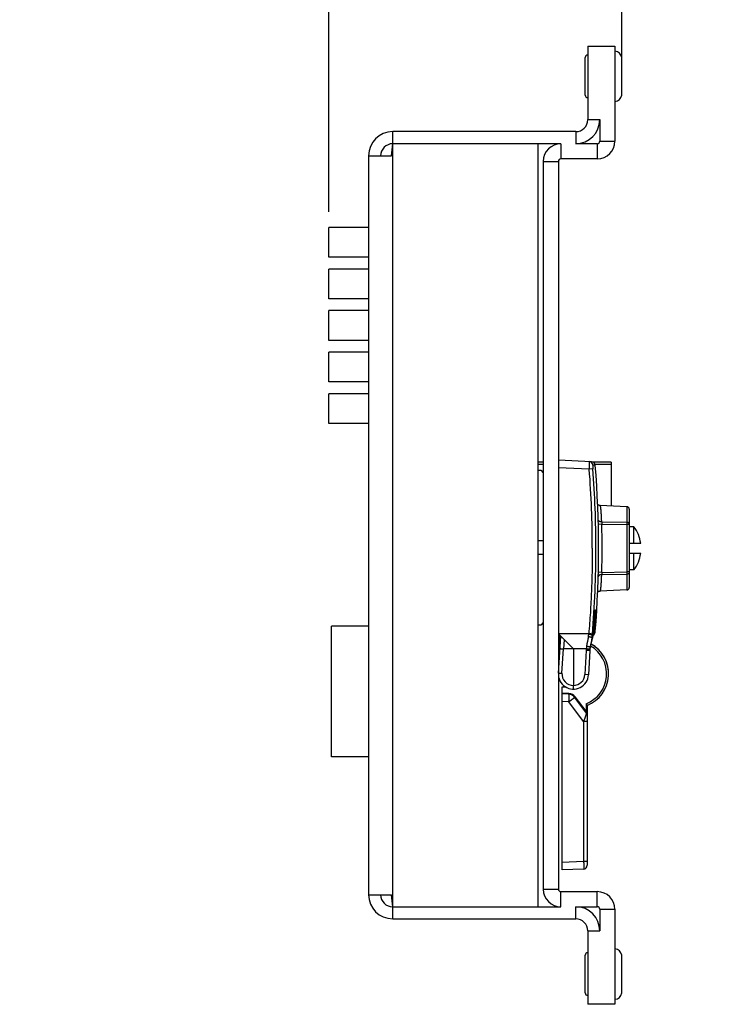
# Model space of a CAD drawing. Header units: inches. Extents: x 0.2 to 16.8, y 0.2 to 10.8.
# Tile 3 of 25: x 7.4 to 10.2, y 3 to 6.9. Entities that reach past the tile are written whole.
import ezdxf

# ---------------------------------------------------------------- set-up
doc = ezdxf.new("R2010")
doc.units = ezdxf.units.IN
doc.header["$LTSCALE"] = 0.935
doc.header["$MEASUREMENT"] = 0
doc.layers.get('0').update_dxf_attribs({"linetype": 'CONTINUOUS'})
doc.layers.add('DIMENSIONS', color=7, linetype='CONTINUOUS')
doc.styles.get("Standard").update_dxf_attribs({"font": 'txt', "width": 0.8})
doc.dimstyles.new('DIMSTYLE_1', dxfattribs={"dimtxt": 0.125, "dimasz": 0.18, "dimexe": 0.18, "dimexo": 0.0625, "dimgap": 0.09, "dimtad": 0, "dimtih": 1, "dimtoh": 1, "dimdec": 3, "dimzin": 4, "dimdsep": 46, "dimtxsty": 'STANDARD', "dimblk": '_FILLED', "dimblk1": '_FILLED', "dimblk2": '_FILLED', "dimcen": 0.09, "dimadec": 0, "dimazin": 0, "dimtp": 0.01, "dimtm": 0.01, "dimtfac": 1, "dimtdec": 3, "dimtofl": 0, "dimtmove": 0, "dimatfit": 3, "dimldrblk": '_FILLED', "dimfxl": 1, "dimtolj": 1, "dimtzin": 4, "dimarcsym": 0})

# ---------------------------------------------------------------- blocks, each defined once
blk = doc.blocks.new('_FILLED')
at = {"color": 0, "linetype": 'BYBLOCK'}
blk.add_solid([(0, 0), (-1, 0.174), (-1, -0.174)], dxfattribs=at)
blk = doc.blocks.new('*D2')
at = {"layer": 'DIMENSIONS', "color": 2, "linetype": 'CONTINUOUS'}
for p, q in [((8.6367, 6.1198), (8.6367, 7.4033)), ((9.8027, 6.7208), (9.8027, 7.4033)), ((8.6367, 7.2783), (8.2461, 7.2783)), ((9.8027, 7.2783), (10.1627, 7.2783))]:
    blk.add_line(p, q, dxfattribs=at)
at = {"layer": 'DIMENSIONS', "color": 2, "linetype": 'CONTINUOUS', "xscale": 0.18, "yscale": 0.18, "zscale": 0.18}
blk.add_blockref('_FILLED', (8.6367, 7.2783), dxfattribs=at)
at = {"layer": 'DIMENSIONS', "color": 2, "linetype": 'CONTINUOUS', "xscale": 0.18, "yscale": 0.18, "zscale": 0.18, "rotation": 180}
blk.add_blockref('_FILLED', (9.8027, 7.2783), dxfattribs=at)
at = {"layer": 'DIMENSIONS', "color": 2, "linetype": 'CONTINUOUS', "insert": (8.1836, 7.3408), "char_height": 0.125, "width": 1.325, "attachment_point": 3, "line_spacing_factor": 0.9}
blk.add_mtext('1.166{\\Ftxt.shx;\\W1.000000;\\H0.125000; }[29.62]', dxfattribs=at)

msp = doc.modelspace()

# ---------------------------------------------------------------- linework, layer by layer
at = {"color": 7, "linetype": 'CONTINUOUS'}
for p, q in [((9.6671, 6.7783), (9.6671, 6.4863)), ((9.6671, 6.7783), (9.7751, 6.7783)), ((9.7751, 6.7783), (9.7751, 6.4003)), ((9.6571, 6.5833), (9.6571, 6.7333)), ((9.8027, 6.5833), (9.8027, 6.7334)), ((9.6671, 6.4863), (9.7151, 6.4863)), ((9.7151, 6.4863), (9.7151, 6.4003)), ((8.8911, 3.3083), (8.8911, 6.4383)), ((9.6191, 6.4383), (8.8911, 6.4383)), ((9.6191, 6.4383), (9.6191, 6.3903)), ((8.886, 6.3423), (8.8911, 6.3903)), ((9.5601, 6.3903), (8.8911, 6.3903)), ((9.4701, 3.3563), (9.4701, 6.3903)), ((9.5601, 6.3903), (9.5601, 6.3303)), ((9.7051, 6.3903), (9.6191, 6.3903)), ((9.7051, 6.3903), (9.7051, 6.3303)), ((9.7151, 6.4003), (9.7751, 6.4003)), ((8.7951, 6.3423), (8.7951, 3.4043)), ((8.7951, 6.3423), (8.886, 6.3423)), ((9.4901, 6.3203), (9.4901, 3.4263)), ((9.4901, 6.3203), (9.5501, 6.3203)), ((9.5501, 6.3203), (9.5501, 3.4263)), ((9.7051, 6.3303), (9.5601, 6.3303)), ((8.6367, 5.9392), (8.6367, 6.0573)), ((8.7951, 6.0573), (8.6367, 6.0573)), ((8.7951, 5.9392), (8.6367, 5.9392)), ((8.6367, 5.7739), (8.6367, 5.892)), ((8.7951, 5.892), (8.6367, 5.892)), ((8.7951, 5.7739), (8.6367, 5.7739)), ((8.6367, 5.6085), (8.6367, 5.7266)), ((8.7951, 5.7266), (8.6367, 5.7266)), ((8.7951, 5.6085), (8.6367, 5.6085)), ((8.6367, 5.4432), (8.6367, 5.5613)), ((8.7951, 5.5613), (8.6367, 5.5613)), ((8.7951, 5.4432), (8.6367, 5.4432)), ((8.6367, 5.2778), (8.6367, 5.3959)), ((8.7951, 5.3959), (8.6367, 5.3959)), ((8.7951, 5.2778), (8.6367, 5.2778)), ((9.6826, 5.1258), (9.5501, 5.1315)), ((9.4901, 5.124), (9.4701, 5.124)), ((9.4901, 5.1142), (9.4701, 5.1142)), ((9.4701, 5.0923), (9.4801, 5.0923)), ((9.4801, 5.0923), (9.4901, 5.0823)), ((9.6732, 5.0962), (9.5501, 5.1016)), ((9.6875, 5.0973), (9.6732, 5.0962)), ((9.6969, 5.112), (9.6874, 5.1124)), ((9.7601, 5.124), (9.6889, 5.124)), ((9.7601, 5.1142), (9.6966, 5.1142)), ((9.7601, 5.124), (9.7601, 4.9497)), ((9.8225, 4.947), (9.7163, 4.9516)), ((9.8225, 4.947), (9.8225, 4.8849)), ((9.8321, 4.937), (9.8321, 4.6261)), ((9.7232, 4.8771), (9.7089, 4.8767)), ((9.7227, 4.8863), (9.8225, 4.8849)), ((9.7232, 4.8771), (9.8225, 4.8756)), ((9.8225, 4.8849), (9.8225, 4.8756)), ((9.8321, 4.8756), (9.8225, 4.8756)), ((9.8225, 4.8756), (9.8225, 4.6875)), ((9.8511, 4.8675), (9.8321, 4.8675)), ((9.8511, 4.801), (9.8511, 4.8675)), ((9.4901, 4.8118), (9.4701, 4.8118)), ((9.8778, 4.801), (9.8321, 4.801)), ((9.4901, 4.7568), (9.4701, 4.7568)), ((9.8321, 4.762), (9.8778, 4.762)), ((9.8511, 4.6956), (9.8511, 4.762)), ((9.7232, 4.686), (9.709, 4.6864)), ((9.7227, 4.6768), (9.8225, 4.6782)), ((9.7232, 4.686), (9.8225, 4.6875)), ((9.8321, 4.6875), (9.8225, 4.6875)), ((9.8225, 4.6875), (9.8225, 4.6782)), ((9.8225, 4.6782), (9.8225, 4.6161)), ((9.8511, 4.6956), (9.8321, 4.6956)), ((9.8225, 4.6161), (9.7163, 4.6115)), ((9.6955, 4.5207), (9.6957, 4.5232)), ((9.6958, 4.5202), (9.6955, 4.5202)), ((9.6955, 4.52), (9.6955, 4.52)), ((9.6957, 4.5232), (9.6959, 4.5255)), ((9.6981, 4.52), (9.6958, 4.5202)), ((9.697, 4.5356), (9.6974, 4.537)), ((9.6974, 4.537), (9.6984, 4.537)), ((8.6481, 3.9518), (8.6481, 4.4718)), ((8.7951, 4.4718), (8.6481, 4.4718)), ((9.4801, 4.4763), (9.4701, 4.4763)), ((9.4901, 4.4863), (9.4801, 4.4763)), ((9.6913, 4.462), (9.692, 4.4701)), ((9.692, 4.4702), (9.692, 4.4701)), ((9.5502, 4.2855), (9.5601, 4.4315)), ((9.6711, 4.4415), (9.551, 4.4415)), ((9.553, 4.4386), (9.6101, 4.3816)), ((9.5551, 4.4365), (9.5551, 4.3876)), ((9.6711, 4.4415), (9.6709, 4.4388)), ((9.6896, 4.4409), (9.6896, 4.4409)), ((9.6931, 4.4503), (9.6904, 4.4505)), ((9.6913, 4.462), (9.6913, 4.462)), ((9.6931, 4.4503), (9.6969, 4.4508)), ((9.5736, 4.418), (9.5712, 4.3816)), ((9.678, 4.3921), (9.6864, 4.4226)), ((9.678, 4.3921), (9.6864, 4.4226)), ((9.6784, 4.3927), (9.6782, 4.3928)), ((9.6864, 4.4226), (9.6864, 4.4226)), ((9.5551, 4.3752), (9.5563, 4.3752)), ((9.5551, 4.3752), (9.5563, 4.3752)), ((9.5551, 4.3575), (9.5551, 4.3752)), ((9.5646, 4.2845), (9.5711, 4.3816)), ((9.6609, 4.3816), (9.5711, 4.3816)), ((9.6101, 4.3816), (9.6101, 4.2365)), ((9.6604, 4.3754), (9.6556, 4.2793)), ((9.6748, 4.3746), (9.6604, 4.3754)), ((9.6748, 4.3746), (9.67, 4.2785)), ((9.6756, 4.381), (9.6763, 4.3846)), ((9.6756, 4.381), (9.6757, 4.3811)), ((9.5502, 4.2855), (9.5646, 4.2845)), ((9.67, 4.2785), (9.6556, 4.2793)), ((9.5651, 4.2306), (9.5781, 4.2308)), ((9.5651, 4.2306), (9.5781, 4.2308)), ((9.5651, 3.5024), (9.5651, 4.2306)), ((9.6101, 4.2215), (9.6101, 4.2365)), ((9.5923, 4.2042), (9.5651, 4.2054)), ((9.5923, 4.2013), (9.5651, 4.2024)), ((9.5923, 4.2042), (9.5923, 4.2013)), ((9.6173, 4.1911), (9.615, 4.1893)), ((9.6621, 4.1264), (9.615, 4.1893)), ((9.6603, 4.1337), (9.6173, 4.1911)), ((9.5923, 4.1713), (9.5651, 4.1725)), ((9.6508, 4.0933), (9.5923, 4.1713)), ((9.6603, 4.1636), (9.6603, 4.1337)), ((9.6651, 4.1577), (9.6651, 3.5212)), ((9.6603, 4.1337), (9.658, 4.1319)), ((9.6629, 4.1282), (9.6603, 4.1337)), ((9.6651, 4.0933), (9.6508, 4.0933)), ((9.6508, 4.0933), (9.6508, 3.5361)), ((8.7951, 3.9518), (8.6481, 3.9518)), ((9.6508, 3.5361), (9.5651, 3.5324)), ((9.6651, 3.5361), (9.6508, 3.5361)), ((9.6508, 3.5062), (9.5651, 3.5024)), ((9.4901, 3.4263), (9.5501, 3.4263)), ((9.5601, 3.4163), (9.7051, 3.4163)), ((9.5601, 3.3563), (9.5601, 3.4163)), ((9.7051, 3.3563), (9.7051, 3.4163)), ((8.7951, 3.4043), (8.886, 3.4043)), ((8.8911, 3.3563), (8.886, 3.4043)), ((8.8911, 3.3563), (9.5601, 3.3563)), ((9.6191, 3.3563), (9.7051, 3.3563)), ((9.6191, 3.3083), (9.6191, 3.3563)), ((9.7151, 3.3463), (9.7751, 3.3463)), ((9.7151, 3.3463), (9.7151, 3.2603)), ((9.7751, 3.3463), (9.7751, 2.9683)), ((8.8911, 3.3083), (9.6191, 3.3083)), ((9.6671, 3.2603), (9.7151, 3.2603)), ((9.6671, 3.2603), (9.6671, 2.9683)), ((9.6571, 3.0133), (9.6571, 3.1633)), ((9.8027, 3.0133), (9.8027, 3.1634)), ((9.7751, 2.9683), (9.6671, 2.9683))]:
    msp.add_line(p, q, dxfattribs=at)
for points in [[(9.7163, 4.9516), (9.715, 4.9517), (9.7133, 4.952), (9.7117, 4.9525), (9.7103, 4.9532), (9.709, 4.9539), (9.7079, 4.9548), (9.7069, 4.9556), (9.7064, 4.9561)], [(9.7064, 4.6069), (9.7068, 4.6074), (9.7078, 4.6083), (9.709, 4.6091), (9.7102, 4.6099), (9.7117, 4.6105), (9.7133, 4.611), (9.715, 4.6114), (9.7163, 4.6115)], [(9.692, 4.4701), (9.6932, 4.4863), (9.6944, 4.5033), (9.6955, 4.5207)], [(9.6959, 4.5255), (9.696, 4.5276), (9.6961, 4.5285), (9.6962, 4.5294), (9.6963, 4.5302), (9.6964, 4.5309), (9.6964, 4.5316), (9.6965, 4.5322), (9.6966, 4.5328), (9.6966, 4.5332), (9.6967, 4.5337), (9.6968, 4.534), (9.6968, 4.5344), (9.6969, 4.5347), (9.6969, 4.5349), (9.6969, 4.5351), (9.697, 4.5353), (9.697, 4.5354), (9.697, 4.5355), (9.697, 4.5355)], [(9.6864, 4.4226), (9.6878, 4.4284), (9.6889, 4.4349), (9.6896, 4.4409)], [(9.6896, 4.4409), (9.6902, 4.4477), (9.6908, 4.4551), (9.6913, 4.462)], [(9.6763, 4.3846), (9.6771, 4.3886), (9.678, 4.3921)]]:
    msp.add_lwpolyline(points, dxfattribs=at)
for centre, radius, start, end in [((9.6671, 6.7333), 0.01, 90, 180), ((9.7731, 6.7284), 0.03, 9.5294, 86.1774), ((9.6671, 6.5833), 0.01, 180, 270), ((9.7731, 6.5883), 0.03, 273.8226, 350.4706), ((9.6191, 6.4863), 0.096, 270, 360), ((9.6191, 6.4863), 0.048, 270, 360), ((8.8911, 6.3423), 0.096, 90, 180), ((8.8911, 6.3423), 0.048, 90, 180), ((9.5601, 6.3203), 0.07, 90, 180), ((9.7051, 6.4003), 0.07, 270, 360), ((9.7051, 6.4003), 0.01, 270, 360), ((9.5601, 6.3203), 0.01, 90, 180), ((9.6724, 5.1112), 0.015, 4.4832, 87.4369), ((5.5736, 4.7815), 4.1117, 360, 4.389), ((9.682, 5.1108), 0.015, 4.5667, 87.5), ((5.573, 4.7815), 4.1266, 360, 4.389), ((5.5601, 4.7815), 4.15, 355.4273, 4.5667), ((9.8221, 4.937), 0.01, 0, 87.5), ((10.6192, 4.9319), 0.8977, 182.913, 183.5048), ((5.5581, 4.7815), 4.1662, 358.6861, 1.3139), ((9.7332, 4.7815), 0.1459, 7.6818, 36.0931), ((5.5742, 4.7815), 4.1254, 355.2494, 0.0006), ((9.7332, 4.7815), 0.1459, 323.9069, 352.3182), ((10.6439, 4.6298), 0.9223, 176.5054, 177.0813), ((9.8221, 4.6261), 0.01, 272.5, 360), ((5.5263, 4.7839), 4.1775, 355.6936, 356.3775), ((5.5647, 4.7815), 4.1416, 355.4126, 356.3797), ((9.6934, 4.5373), 0.005, 311.7022, 356.6361), ((9.6924, 4.5373), 0.005, 335.3782, 356.6312), ((9.7196, 4.5315), 0.023, 169.6649, 169.9346), ((5.6502, 4.8195), 4.0569, 354.9441, 355.0599), ((9.5601, 4.4457), 0.01, 180, 225), ((18.2975, 2.7463), 8.7906, 168.95873, 169.21096), ((9.5854, 4.4462), 0.0858, 348.9569, 355.0286), ((21.1664, 2.2012), 11.6963, 169.03327, 169.22271), ((9.5848, 4.4455), 0.1007, 349.0287, 355.1031), ((9.6185, 4.3768), 0.0819, 34.014, 37.2376), ((9.9399, 4.1573), 0.3782, 131.4318, 132.3356), ((8.3146, 4.5567), 1.3758, 355.0042, 355.1267), ((9.5896, 4.4491), 0.1003, 344.6692, 355.2993), ((9.677, 4.4524), 0.02, 307.4861, 355.4288), ((5.5824, 4.7792), 4.1212, 355.2905, 355.5846), ((9.6731, 4.4519), 0.0201, 325.2049, 326.2501), ((9.6732, 4.4519), 0.02, 326.2458, 355.4241), ((9.5651, 4.3876), 0.01, 180, 212.4163), ((9.6154, 4.2824), 0.127, 290.702, 60.2712), ((9.775, 4.3703), 0.1147, 169.2111, 174.3743), ((9.6151, 4.2824), 0.135, 291.7385, 61.0944), ((9.7744, 4.3697), 0.0998, 169.2126, 174.2119), ((9.7748, 4.3655), 0.1004, 166.7463, 169.004), ((9.7011, 4.38), 0.0261, 152.2983, 161.3594), ((9.7749, 4.3655), 0.1004, 164.9062, 166.7466), ((9.7748, 4.3655), 0.1004, 164.6289, 164.9061), ((9.6151, 4.2825), 0.135, 358.4854, 61.0908), ((9.7759, 4.3696), 0.1156, 174.0585, 177.1369), ((9.7751, 4.3655), 0.1006, 171.8932, 174.8012), ((9.7752, 4.3696), 0.1006, 174.2218, 177.1379), ((9.7751, 4.3655), 0.1007, 174.801, 175.1317), ((9.7749, 4.3655), 0.1005, 171.1205, 171.8928), ((9.7749, 4.3655), 0.1004, 169.005, 171.0533), ((9.6101, 4.2815), 0.06, 176.1349, 357.1376), ((9.6094, 4.2815), 0.045, 176.1349, 270.8342), ((9.6107, 4.2815), 0.045, 269.1669, 357.1369), ((9.5909, 4.1713), 0.033, 36.8699, 87.5), ((9.591, 4.1713), 0.03, 36.8699, 87.5), ((9.6501, 4.1174), 0.015, 0.0001, 36.87), ((9.6501, 3.5212), 0.015, 272.5, 360), ((9.6501, 3.5212), 0.015, 359.8822, 360), ((9.5601, 3.4263), 0.07, 180, 270), ((9.5601, 3.4263), 0.01, 180, 270), ((9.7051, 3.3463), 0.07, 0, 90), ((8.8911, 3.4043), 0.096, 180, 270), ((8.8911, 3.4043), 0.048, 180, 270), ((9.6191, 3.2603), 0.096, 0, 90), ((9.7051, 3.3463), 0.01, 0, 90), ((9.6191, 3.2603), 0.048, 0, 90), ((9.6671, 3.1633), 0.01, 90, 180), ((9.7731, 3.1584), 0.03, 9.5294, 86.1774), ((9.6671, 3.0133), 0.01, 180, 270), ((9.7731, 3.0183), 0.03, 273.8226, 350.4706)]:
    msp.add_arc(centre, radius, start, end, dxfattribs=at)
for points, knots in [([(9.6731, 5.1262), (9.6731, 5.1262), (9.6731, 5.1262), (9.6731, 5.1262), (9.6731, 5.1262), (9.6731, 5.1261), (9.6731, 5.1261), (9.6731, 5.1261), (9.6731, 5.1261), (9.6731, 5.1261), (9.6731, 5.126), (9.6731, 5.1259), (9.6731, 5.1258), (9.673, 5.1257), (9.673, 5.1256), (9.673, 5.1254), (9.673, 5.1252), (9.673, 5.1249), (9.673, 5.1244), (9.673, 5.1239), (9.673, 5.1233), (9.673, 5.1226), (9.673, 5.1219), (9.673, 5.1211), (9.673, 5.1203), (9.673, 5.119), (9.673, 5.1173), (9.673, 5.1152), (9.673, 5.1128), (9.673, 5.1103), (9.6731, 5.1076), (9.6731, 5.1049), (9.6731, 5.102), (9.6732, 5.0991), (9.6732, 5.0972), (9.6732, 5.0962)], [0, 0, 0, 0, 0.000168, 0.000286, 0.000434, 0.000832, 0.00137, 0.002054, 0.002885, 0.003864, 0.004991, 0.007691, 0.010985, 0.014872, 0.019351, 0.02442, 0.030075, 0.043134, 0.058498, 0.076132, 0.095994, 0.118036, 0.142208, 0.16845, 0.196699, 0.226889, 0.29279, 0.365516, 0.444362, 0.528562, 0.617302, 0.70972, 0.804925, 0.901995, 1, 1, 1, 1]), ([(9.6874, 5.1124), (9.6874, 5.1124), (9.6873, 5.1124), (9.6873, 5.1124), (9.6873, 5.1123), (9.6873, 5.1123), (9.6872, 5.1123), (9.6872, 5.1122), (9.6872, 5.1122), (9.6872, 5.1121), (9.6871, 5.1119), (9.6871, 5.1117), (9.6871, 5.1115), (9.6871, 5.1112), (9.687, 5.1109), (9.687, 5.1106), (9.687, 5.1102), (9.687, 5.1097), (9.687, 5.1089), (9.687, 5.108), (9.687, 5.1069), (9.687, 5.1057), (9.6871, 5.1044), (9.6872, 5.1026), (9.6873, 5.1002), (9.6874, 5.0983), (9.6875, 5.0973)], [0, 0, 0, 0, 0.001656, 0.00345, 0.00555, 0.00806, 0.011043, 0.014535, 0.018559, 0.023129, 0.03394, 0.046999, 0.062303, 0.079837, 0.099577, 0.121486, 0.145508, 0.171591, 0.229722, 0.295335, 0.367785, 0.446371, 0.530308, 0.618763, 0.805732, 1, 1, 1, 1]), ([(9.7227, 4.8863), (9.7226, 4.8888), (9.7224, 4.8936), (9.7221, 4.9006), (9.7218, 4.9073), (9.7214, 4.9136), (9.7211, 4.9194), (9.7207, 4.9248), (9.7203, 4.9297), (9.72, 4.9335), (9.7197, 4.9363), (9.7195, 4.9383), (9.7193, 4.9401), (9.719, 4.9417), (9.7188, 4.9433), (9.7186, 4.9447), (9.7184, 4.946), (9.7182, 4.9471), (9.7179, 4.9482), (9.7177, 4.9489), (9.7176, 4.9495), (9.7175, 4.9498), (9.7174, 4.9502), (9.7172, 4.9505), (9.7171, 4.9507), (9.717, 4.9509), (9.7169, 4.9511), (9.7168, 4.9513), (9.7167, 4.9514), (9.7166, 4.9515), (9.7164, 4.9516), (9.7164, 4.9516), (9.7163, 4.9516)], [0, 0, 0, 0, 0.112294, 0.21916, 0.320259, 0.415273, 0.503902, 0.58587, 0.660922, 0.728827, 0.760035, 0.789381, 0.816844, 0.842406, 0.866049, 0.887758, 0.907521, 0.92533, 0.941178, 0.955068, 0.961281, 0.967009, 0.972254, 0.977021, 0.981318, 0.985153, 0.98854, 0.991499, 0.994063, 0.996278, 0.998221, 1, 1, 1, 1]), ([(9.7227, 4.8863), (9.7218, 4.8863), (9.7204, 4.8864), (9.7186, 4.8867), (9.7173, 4.887), (9.716, 4.8873), (9.7148, 4.8878), (9.7137, 4.8883), (9.7127, 4.8889), (9.7117, 4.8895), (9.7109, 4.8902), (9.7102, 4.8909), (9.7095, 4.8917), (9.7091, 4.8925), (9.7087, 4.8933), (9.7085, 4.8942), (9.7084, 4.8948), (9.7084, 4.8951)], [0, 0, 0, 0, 0.152638, 0.227523, 0.300918, 0.372469, 0.441867, 0.508851, 0.573224, 0.634857, 0.693713, 0.749849, 0.803438, 0.854775, 0.904275, 0.952475, 1, 1, 1, 1]), ([(9.8321, 4.8787), (9.8321, 4.8789), (9.8321, 4.8793), (9.8319, 4.8799), (9.8317, 4.8805), (9.8314, 4.881), (9.831, 4.8816), (9.8305, 4.8821), (9.83, 4.8826), (9.8293, 4.883), (9.8286, 4.8834), (9.8279, 4.8838), (9.8271, 4.8841), (9.8262, 4.8844), (9.8253, 4.8846), (9.8241, 4.8848), (9.8232, 4.8849), (9.8225, 4.8849)], [0, 0, 0, 0, 0.047821, 0.096315, 0.14609, 0.197677, 0.251487, 0.307808, 0.366805, 0.428532, 0.492943, 0.559905, 0.629212, 0.700599, 0.773749, 0.848302, 1, 1, 1, 1]), ([(9.6853, 4.7815), (9.6853, 4.7532), (9.6847, 4.6964), (9.6821, 4.6114), (9.6777, 4.5264), (9.6735, 4.4698), (9.6712, 4.4415)], [0, 0, 0, 0, 0.250001, 0.500001, 0.750001, 1, 1, 1, 1]), ([(9.7227, 4.6768), (9.7218, 4.6767), (9.7204, 4.6767), (9.7186, 4.6764), (9.7173, 4.6761), (9.716, 4.6757), (9.7148, 4.6753), (9.7137, 4.6748), (9.7127, 4.6742), (9.7117, 4.6736), (9.7109, 4.6729), (9.7102, 4.6722), (9.7095, 4.6714), (9.7091, 4.6706), (9.7087, 4.6698), (9.7085, 4.6689), (9.7084, 4.6683), (9.7084, 4.668)], [0, 0, 0, 0, 0.15264, 0.227525, 0.30092, 0.372471, 0.441869, 0.508854, 0.573226, 0.634859, 0.693714, 0.74985, 0.803439, 0.854774, 0.904274, 0.952474, 1, 1, 1, 1]), ([(9.7163, 4.6115), (9.7164, 4.6115), (9.7164, 4.6115), (9.7166, 4.6116), (9.7167, 4.6117), (9.7168, 4.6118), (9.7169, 4.6119), (9.717, 4.6121), (9.7171, 4.6124), (9.7172, 4.6126), (9.7174, 4.6129), (9.7175, 4.6132), (9.7176, 4.6136), (9.7177, 4.6141), (9.7179, 4.6149), (9.7182, 4.6159), (9.7184, 4.6171), (9.7186, 4.6184), (9.7188, 4.6198), (9.719, 4.6213), (9.7193, 4.623), (9.7195, 4.6248), (9.7197, 4.6267), (9.72, 4.6295), (9.7203, 4.6334), (9.7207, 4.6383), (9.7211, 4.6437), (9.7214, 4.6495), (9.7218, 4.6558), (9.7221, 4.6624), (9.7224, 4.6695), (9.7226, 4.6743), (9.7227, 4.6768)], [0, 0, 0, 0, 0.001779, 0.003722, 0.005938, 0.008502, 0.011462, 0.014849, 0.018684, 0.022981, 0.027749, 0.032995, 0.038723, 0.044936, 0.058826, 0.074676, 0.092484, 0.112248, 0.133957, 0.157601, 0.183163, 0.210627, 0.239973, 0.271181, 0.339086, 0.414137, 0.496104, 0.584733, 0.679745, 0.780843, 0.887708, 1, 1, 1, 1]), ([(9.8321, 4.6844), (9.8321, 4.6842), (9.8321, 4.6838), (9.8319, 4.6832), (9.8317, 4.6826), (9.8314, 4.6821), (9.831, 4.6815), (9.8305, 4.681), (9.83, 4.6805), (9.8293, 4.6801), (9.8286, 4.6796), (9.8279, 4.6793), (9.8271, 4.679), (9.8262, 4.6787), (9.8253, 4.6785), (9.8241, 4.6783), (9.8232, 4.6782), (9.8225, 4.6782)], [0, 0, 0, 0, 0.047821, 0.096315, 0.14609, 0.197677, 0.251487, 0.307808, 0.366805, 0.428532, 0.492943, 0.559905, 0.629212, 0.700599, 0.773749, 0.848302, 1, 1, 1, 1]), ([(9.6955, 4.52), (9.6956, 4.5216), (9.6957, 4.524), (9.696, 4.527), (9.6962, 4.5292), (9.6964, 4.5311), (9.6965, 4.5326), (9.6967, 4.5336), (9.6968, 4.5343), (9.6969, 4.535), (9.6969, 4.5353), (9.697, 4.5355)], [0, 0, 0, 0, 0.309618, 0.456544, 0.59419, 0.719786, 0.83073, 0.880006, 0.924787, 0.964846, 1, 1, 1, 1]), ([(9.6984, 4.537), (9.6984, 4.537), (9.6984, 4.537), (9.6984, 4.537), (9.6984, 4.537), (9.6984, 4.537), (9.6984, 4.537), (9.6985, 4.5369), (9.6985, 4.5369), (9.6985, 4.5368), (9.6985, 4.5367), (9.6985, 4.5365), (9.6986, 4.5363), (9.6986, 4.536), (9.6986, 4.5357), (9.6986, 4.5354), (9.6986, 4.535), (9.6986, 4.5346), (9.6986, 4.534), (9.6986, 4.5331), (9.6986, 4.532), (9.6986, 4.5308), (9.6986, 4.5294), (9.6985, 4.528), (9.6984, 4.5265), (9.6984, 4.5249), (9.6983, 4.5228), (9.6982, 4.5211), (9.6981, 4.52)], [0, 0, 0, 0, 0.000571, 0.001168, 0.002561, 0.004365, 0.006665, 0.009499, 0.012889, 0.016844, 0.021371, 0.032146, 0.045215, 0.060563, 0.078162, 0.097979, 0.119969, 0.144082, 0.17026, 0.228565, 0.294329, 0.366909, 0.445605, 0.529642, 0.618202, 0.710424, 0.805411, 1, 1, 1, 1]), ([(9.6837, 4.4263), (9.6837, 4.4263), (9.6837, 4.4264), (9.6836, 4.4264), (9.6836, 4.4264), (9.6835, 4.4264), (9.6834, 4.4265), (9.6833, 4.4266), (9.6831, 4.4266), (9.6829, 4.4267), (9.6827, 4.4268), (9.6823, 4.4269), (9.6818, 4.4271), (9.6811, 4.4273), (9.6802, 4.4275), (9.6793, 4.4277), (9.6783, 4.4279), (9.6772, 4.4282), (9.6761, 4.4285), (9.6745, 4.4288), (9.6723, 4.4293), (9.6705, 4.4296), (9.6696, 4.4298)], [0, 0, 0, 0, 0.002152, 0.004772, 0.007885, 0.011503, 0.020282, 0.031137, 0.04407, 0.059066, 0.076102, 0.095148, 0.139119, 0.19063, 0.249257, 0.314514, 0.385855, 0.46268, 0.544341, 0.630152, 0.811293, 1, 1, 1, 1]), ([(9.6852, 4.4369), (9.6852, 4.4369), (9.6851, 4.4369), (9.6851, 4.4369), (9.6851, 4.437), (9.685, 4.437), (9.6849, 4.437), (9.6847, 4.4371), (9.6845, 4.4371), (9.6842, 4.4372), (9.6838, 4.4373), (9.6832, 4.4374), (9.6824, 4.4375), (9.6816, 4.4376), (9.6807, 4.4378), (9.6797, 4.4379), (9.6786, 4.438), (9.6774, 4.4382), (9.6757, 4.4383), (9.6736, 4.4386), (9.6718, 4.4387), (9.6709, 4.4388)], [0, 0, 0, 0, 0.002261, 0.005002, 0.008242, 0.011989, 0.021022, 0.032118, 0.045271, 0.060467, 0.096875, 0.141074, 0.192715, 0.25138, 0.316587, 0.3878, 0.464432, 0.545847, 0.631372, 0.811885, 1, 1, 1, 1]), ([(9.6854, 4.44), (9.6854, 4.44), (9.6854, 4.44), (9.6854, 4.44), (9.6853, 4.44), (9.6851, 4.4401), (9.685, 4.4401), (9.6848, 4.4401), (9.6846, 4.4402), (9.6844, 4.4402), (9.684, 4.4402), (9.6834, 4.4403), (9.6827, 4.4404), (9.6819, 4.4405), (9.6809, 4.4406), (9.6799, 4.4407), (9.679, 4.4408), (9.6783, 4.4409), (9.6777, 4.4409), (9.6771, 4.441), (9.6765, 4.4411), (9.6758, 4.4411), (9.6752, 4.4412), (9.6746, 4.4412), (9.674, 4.4413), (9.6736, 4.4413), (9.6732, 4.4414), (9.6729, 4.4414), (9.6726, 4.4414), (9.6722, 4.4415), (9.6718, 4.4415), (9.6714, 4.4415), (9.6712, 4.4415)], [0, 0, 0, 0, 0.002059, 0.004639, 0.011377, 0.020227, 0.03118, 0.04422, 0.059323, 0.076459, 0.095596, 0.139709, 0.191304, 0.249958, 0.315187, 0.386453, 0.46317, 0.503376, 0.544703, 0.587065, 0.630377, 0.674551, 0.719495, 0.765103, 0.811279, 0.834557, 0.857952, 0.881461, 0.905078, 0.928774, 0.952506, 1, 1, 1, 1]), ([(9.6764, 4.3884), (9.6764, 4.3884), (9.6764, 4.3884), (9.6764, 4.3884), (9.6763, 4.3884), (9.6763, 4.3885), (9.6763, 4.3885), (9.6762, 4.3885), (9.6761, 4.3886), (9.676, 4.3886), (9.6758, 4.3887), (9.6756, 4.3888), (9.6752, 4.3889), (9.6747, 4.389), (9.674, 4.3892), (9.6732, 4.3894), (9.6723, 4.3897), (9.6713, 4.3899), (9.6702, 4.3902), (9.669, 4.3904), (9.6677, 4.3907), (9.6664, 4.391), (9.6646, 4.3914), (9.6632, 4.3916), (9.6623, 4.3918)], [0, 0, 0, 0, 0.003, 0.005113, 0.007719, 0.010848, 0.014517, 0.018735, 0.023506, 0.034717, 0.04815, 0.063791, 0.081613, 0.123654, 0.173924, 0.231984, 0.297317, 0.369337, 0.447395, 0.530786, 0.618755, 0.710506, 0.805204, 1, 1, 1, 1]), ([(9.5568, 4.3829), (9.5568, 4.3829), (9.5568, 4.3829), (9.5568, 4.3829), (9.5568, 4.3829), (9.5569, 4.3829), (9.5569, 4.3829), (9.5569, 4.3829), (9.557, 4.3829), (9.557, 4.3828), (9.5571, 4.3828), (9.5573, 4.3828), (9.5574, 4.3828), (9.5577, 4.3827), (9.5579, 4.3827), (9.5582, 4.3827), (9.5585, 4.3826), (9.5588, 4.3826), (9.5593, 4.3825), (9.5601, 4.3825), (9.561, 4.3824), (9.562, 4.3823), (9.5629, 4.3822), (9.5637, 4.3821), (9.5643, 4.3821), (9.565, 4.382), (9.5656, 4.382), (9.5663, 4.3819), (9.5669, 4.3819), (9.5675, 4.3818), (9.5679, 4.3818), (9.5684, 4.3818), (9.5689, 4.3817), (9.5693, 4.3817), (9.5695, 4.3817), (9.5697, 4.3817), (9.57, 4.3816), (9.5705, 4.3816), (9.5709, 4.3816), (9.5711, 4.3816)], [0, 0, 0, 0, 0.000683, 0.001166, 0.00177, 0.003377, 0.005543, 0.008282, 0.011598, 0.015494, 0.019969, 0.030652, 0.043632, 0.058883, 0.076373, 0.096063, 0.11791, 0.141866, 0.167875, 0.225818, 0.291215, 0.363473, 0.441936, 0.483274, 0.525892, 0.569692, 0.614574, 0.660439, 0.707184, 0.754696, 0.778703, 0.802859, 0.851576, 0.876119, 0.888433, 0.900774, 0.925523, 0.950326, 1, 1, 1, 1]), ([(9.6751, 4.3797), (9.6751, 4.3797), (9.6751, 4.3797), (9.6751, 4.3798), (9.6751, 4.3798), (9.6751, 4.3798), (9.6751, 4.3798), (9.675, 4.3798), (9.675, 4.3798), (9.6749, 4.3798), (9.6748, 4.3798), (9.6747, 4.3799), (9.6745, 4.3799), (9.6743, 4.38), (9.6741, 4.38), (9.6738, 4.38), (9.6735, 4.3801), (9.6731, 4.3801), (9.6726, 4.3802), (9.6719, 4.3803), (9.671, 4.3804), (9.6699, 4.3806), (9.669, 4.3807), (9.6682, 4.3808), (9.6676, 4.3808), (9.667, 4.3809), (9.6664, 4.381), (9.6657, 4.3811), (9.6651, 4.3811), (9.6647, 4.3812), (9.6644, 4.3812), (9.664, 4.3812), (9.6637, 4.3813), (9.6633, 4.3813), (9.663, 4.3814), (9.6627, 4.3814), (9.6624, 4.3814), (9.6622, 4.3814), (9.6619, 4.3815), (9.6614, 4.3815), (9.6611, 4.3816), (9.6608, 4.3816)], [0, 0, 0, 0, 0.000753, 0.001279, 0.001928, 0.003624, 0.005876, 0.008699, 0.012096, 0.016069, 0.020619, 0.031443, 0.044553, 0.059922, 0.077518, 0.097303, 0.119233, 0.143259, 0.169328, 0.227351, 0.292777, 0.365014, 0.443403, 0.484685, 0.527234, 0.570951, 0.615738, 0.661496, 0.708125, 0.731728, 0.755503, 0.779434, 0.803509, 0.82772, 0.852063, 0.876533, 0.888816, 0.90113, 0.925823, 0.950552, 1, 1, 1, 1]), ([(9.5923, 4.1713), (9.5924, 4.1732), (9.5925, 4.1761), (9.5926, 4.1799), (9.5927, 4.1827), (9.5927, 4.1853), (9.5928, 4.1879), (9.5928, 4.1902), (9.5928, 4.1924), (9.5928, 4.1944), (9.5928, 4.1959), (9.5928, 4.1969), (9.5927, 4.1977), (9.5927, 4.1983), (9.5927, 4.1989), (9.5927, 4.1995), (9.5926, 4.1999), (9.5926, 4.2003), (9.5925, 4.2005), (9.5925, 4.2007), (9.5925, 4.2008), (9.5925, 4.2009), (9.5924, 4.201), (9.5924, 4.2011), (9.5924, 4.2012), (9.5924, 4.2012), (9.5923, 4.2012), (9.5923, 4.2012), (9.5923, 4.2012), (9.5923, 4.2013), (9.5923, 4.2013)], [0, 0, 0, 0, 0.194452, 0.289318, 0.381392, 0.469791, 0.553669, 0.632223, 0.704701, 0.770411, 0.828728, 0.85494, 0.879102, 0.901159, 0.921061, 0.938762, 0.954226, 0.967422, 0.973163, 0.97833, 0.982925, 0.986947, 0.990401, 0.993296, 0.995646, 0.997484, 0.998232, 0.998883, 0.999462, 1, 1, 1, 1]), ([(9.5923, 4.1713), (9.593, 4.1719), (9.5946, 4.173), (9.5968, 4.1747), (9.599, 4.1764), (9.6011, 4.178), (9.6032, 4.1796), (9.6051, 4.1811), (9.6069, 4.1825), (9.6085, 4.1837), (9.61, 4.1849), (9.6111, 4.1858), (9.6119, 4.1865), (9.6125, 4.1869), (9.613, 4.1873), (9.6134, 4.1877), (9.6138, 4.1881), (9.6141, 4.1883), (9.6143, 4.1886), (9.6145, 4.1887), (9.6146, 4.1888), (9.6147, 4.1889), (9.6148, 4.189), (9.6149, 4.1891), (9.6149, 4.1891), (9.6149, 4.1892), (9.615, 4.1892), (9.615, 4.1892), (9.615, 4.1892), (9.615, 4.1893), (9.615, 4.1893), (9.615, 4.1893), (9.615, 4.1893)], [0, 0, 0, 0, 0.098927, 0.19661, 0.292153, 0.384675, 0.473327, 0.557291, 0.635797, 0.708123, 0.773603, 0.831639, 0.857695, 0.881697, 0.90359, 0.923324, 0.940855, 0.956144, 0.969159, 0.974806, 0.979875, 0.984365, 0.988275, 0.991605, 0.994358, 0.996539, 0.997419, 0.998164, 0.998778, 0.999272, 0.999667, 1, 1, 1, 1]), ([(9.6603, 4.1636), (9.6606, 4.1634), (9.6611, 4.1628), (9.662, 4.162), (9.6627, 4.1613), (9.6632, 4.1607), (9.6635, 4.1603), (9.6639, 4.16), (9.6642, 4.1596), (9.6644, 4.1592), (9.6647, 4.1589), (9.6648, 4.1586), (9.665, 4.1583), (9.6651, 4.158), (9.6651, 4.1578), (9.6651, 4.1577)], [0, 0, 0, 0, 0.156655, 0.310295, 0.458225, 0.529116, 0.59741, 0.662661, 0.724406, 0.782169, 0.835495, 0.883999, 0.927446, 0.965915, 1, 1, 1, 1]), ([(9.6621, 4.1264), (9.6621, 4.1264), (9.6621, 4.1264), (9.6621, 4.1264), (9.6621, 4.1264), (9.6621, 4.1264), (9.6621, 4.1264), (9.6621, 4.1263), (9.6621, 4.1263), (9.6621, 4.1263), (9.6621, 4.1262), (9.662, 4.1261), (9.662, 4.126), (9.6619, 4.1258), (9.6619, 4.1256), (9.6618, 4.1254), (9.6618, 4.1252), (9.6617, 4.1249), (9.6616, 4.1246), (9.6614, 4.124), (9.6612, 4.1234), (9.6609, 4.1226), (9.6606, 4.1218), (9.6603, 4.1209), (9.66, 4.1199), (9.6597, 4.1189), (9.6593, 4.1179), (9.6589, 4.1167), (9.6585, 4.1156), (9.6581, 4.1144), (9.6577, 4.1131), (9.6572, 4.1119), (9.6568, 4.1105), (9.6563, 4.1092), (9.6557, 4.1074), (9.6549, 4.105), (9.6539, 4.1022), (9.6528, 4.0992), (9.6518, 4.0963), (9.6511, 4.0943), (9.6508, 4.0933)], [0, 0, 0, 0, 0.000087, 0.000212, 0.000585, 0.001131, 0.001853, 0.00275, 0.003822, 0.00507, 0.006492, 0.009861, 0.01393, 0.018698, 0.024153, 0.030281, 0.037068, 0.044504, 0.05258, 0.070619, 0.091061, 0.113772, 0.138644, 0.165553, 0.194346, 0.224904, 0.257118, 0.290852, 0.325975, 0.362385, 0.39998, 0.438652, 0.478295, 0.518819, 0.560135, 0.644814, 0.731698, 0.820209, 0.909814, 1, 1, 1, 1]), ([(9.6629, 4.1282), (9.6628, 4.1281), (9.6626, 4.128), (9.6624, 4.1277), (9.6622, 4.1274), (9.6621, 4.1272), (9.662, 4.127), (9.662, 4.1268), (9.662, 4.1267), (9.662, 4.1266), (9.6621, 4.1265), (9.6621, 4.1265), (9.6621, 4.1264)], [0, 0, 0, 0, 0.178588, 0.343996, 0.493947, 0.626873, 0.742071, 0.840212, 0.88375, 0.924321, 0.962743, 1, 1, 1, 1]), ([(9.6651, 4.1174), (9.6651, 4.1184), (9.665, 4.1202), (9.6647, 4.1225), (9.6643, 4.1243), (9.6639, 4.1256), (9.6634, 4.1269), (9.6631, 4.1278), (9.6629, 4.1282)], [0, 0, 0, 0, 0.246815, 0.494786, 0.61965, 0.745322, 0.872032, 1, 1, 1, 1]), ([(9.6508, 3.5361), (9.6508, 3.5352), (9.6508, 3.5332), (9.6509, 3.5303), (9.6509, 3.5275), (9.651, 3.5247), (9.651, 3.5221), (9.651, 3.5196), (9.651, 3.5172), (9.651, 3.515), (9.651, 3.5133), (9.651, 3.5121), (9.651, 3.5113), (9.651, 3.5105), (9.651, 3.5097), (9.651, 3.5091), (9.651, 3.5085), (9.6509, 3.508), (9.6509, 3.5075), (9.6509, 3.5071), (9.6509, 3.5068), (9.6509, 3.5066), (9.6509, 3.5065), (9.6508, 3.5064), (9.6508, 3.5063), (9.6508, 3.5063), (9.6508, 3.5063), (9.6508, 3.5062), (9.6508, 3.5062), (9.6508, 3.5062), (9.6508, 3.5062), (9.6508, 3.5062), (9.6508, 3.5062), (9.6508, 3.5062)], [0, 0, 0, 0, 0.097912, 0.194874, 0.289955, 0.382243, 0.470849, 0.554922, 0.633654, 0.706289, 0.772128, 0.8023, 0.830541, 0.856785, 0.880968, 0.903033, 0.922928, 0.940605, 0.956024, 0.969149, 0.979953, 0.984477, 0.988414, 0.991763, 0.994525, 0.995686, 0.996703, 0.997575, 0.998307, 0.998901, 0.999367, 0.999721, 1, 1, 1, 1])]:
    msp.add_open_spline(points, degree=3, knots=knots, dxfattribs=at)
msp.add_open_spline([(9.692, 4.4701), (9.692, 4.4702), (9.692, 4.4702), (9.692, 4.4702)], degree=3, dxfattribs=at)

# ---------------------------------------------------------------- dimensions: what is measured, and where the dimension line sits
at = {"layer": 'DIMENSIONS', "color": 2, "linetype": 'CONTINUOUS'}
dim = msp.add_linear_dim(base=(8.6367, 7.2783), p1=(9.8027, 6.7208), p2=(8.6367, 6.1198), angle=180, dimstyle='DIMSTYLE_1', dxfattribs=at)
dim.commit()
dim.dimension.update_dxf_attribs({"geometry": '*D2', "text_midpoint": (7.2211, 7.2783), "dimtype": 160})

doc.saveas('drawing.dxf')
